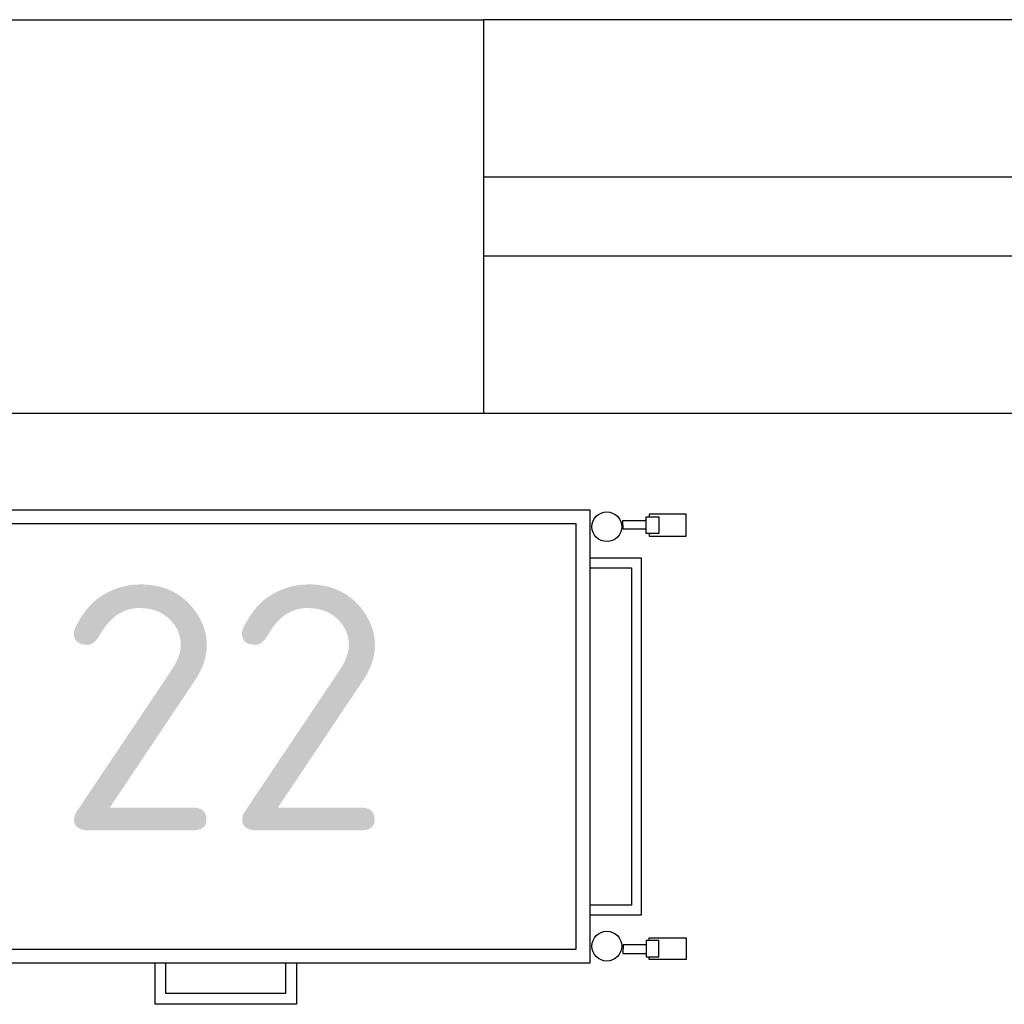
# Model space of a CAD drawing. Header units: millimetres. Extents: x 151654 to 877351, y 70322 to 154322.
# Tile 15 of 173: x 227051 to 228051, y 104538 to 105538. Entities that reach past the tile are written whole.
import ezdxf

# ---------------------------------------------------------------- set-up
doc = ezdxf.new("R2010")
doc.units = ezdxf.units.MM
doc.layers.add('технологич.о', color=152, linetype='Continuous', lineweight=30)
doc.styles.add('GOST', font='isocpeur.ttf')

# ---------------------------------------------------------------- blocks, each defined once
blk = doc.blocks.new('М15')
at = {"layer": 'технологич.о', "ltscale": 2}
for points in [[(7895328.7, 109571), (7895328.7, 109568.3), (7895291.2, 109568.3), (7895291.2, 109590.4), (7895328.7, 109590.4), (7895328.7, 109587.8)], [(7896189, 109571), (7896189, 109568.3), (7896226.4, 109568.3), (7896226.4, 109590.4), (7896189, 109590.4), (7896189, 109587.8)], [(7895331.5, 109575.2), (7895355.3, 109575.2), (7895355.4, 109584.1), (7895331.7, 109584.1)], [(7896186.1, 109575.2), (7896162.4, 109575.2), (7896162.2, 109584.1), (7896186, 109584.1)], [(7895328.7, 109157.2), (7895328.7, 109160), (7895291.2, 109160), (7895291.2, 109137.8), (7895328.7, 109137.8), (7895328.7, 109140.5)], [(7896189, 109157.2), (7896189, 109160), (7896226.4, 109160), (7896226.4, 109137.8), (7896189, 109137.8), (7896189, 109140.5)], [(7895331.5, 109153), (7895355.3, 109153), (7895355.4, 109144.1), (7895331.7, 109144.1)], [(7896186.1, 109153), (7896162.4, 109153), (7896162.2, 109144.1), (7896186, 109144.1)]]:
    blk.add_lwpolyline(points, dxfattribs=at)
for points in [[(7895331.7, 109587.8), (7895318.9, 109587.8), (7895318.9, 109571), (7895331.7, 109571)], [(7895388.8, 109134.6), (7896128.8, 109134.6), (7896128.8, 109594.6), (7895388.8, 109594.6)], [(7896186, 109587.8), (7896198.7, 109587.8), (7896198.7, 109571), (7896186, 109571)], [(7895402.8, 109148.6), (7896114.8, 109148.6), (7896114.8, 109580.6), (7895402.8, 109580.6)], [(7896128.8, 109546.1), (7896180.9, 109546.1), (7896180.9, 109183.1), (7896128.8, 109183.1)], [(7896128.8, 109536.1), (7896170.9, 109536.1), (7896170.9, 109193.1), (7896128.8, 109193.1)], [(7895331.7, 109140.5), (7895318.9, 109140.5), (7895318.9, 109157.2), (7895331.7, 109157.2)], [(7896186, 109140.5), (7896198.7, 109140.5), (7896198.7, 109157.2), (7896186, 109157.2)], [(7895687.1, 109134.6), (7895830.6, 109134.6), (7895830.6, 109092.4), (7895687.1, 109092.4)], [(7895698.1, 109134.6), (7895819.6, 109134.6), (7895819.6, 109103.4), (7895698.1, 109103.4)]]:
    blk.add_lwpolyline(points, close=True, dxfattribs=at)
for centre in [(7895371.7, 109577.7), (7896145.9, 109577.7), (7895371.7, 109151.5), (7896145.9, 109151.5)]:
    blk.add_circle(centre, 15.1, dxfattribs=at)

msp = doc.modelspace()

# ---------------------------------------------------------------- linework, layer by layer
at = {"lineweight": 30}
for p, q in [((227022.2, 105538.4), (227522.2, 105538.4)), ((227522.2, 105138.4), (227522.2, 105538.4)), ((227022.2, 105138.4), (227522.2, 105138.4))]:
    msp.add_line(p, q, dxfattribs=at)
at = {"color": 1}
for p, q in [((228872.2, 105538.4), (227522.2, 105538.4)), ((228872.2, 105378.4), (227522.2, 105378.4)), ((227522.2, 105298.4), (228872.2, 105298.4)), ((227522.2, 105138.4), (228872.2, 105138.4))]:
    msp.add_line(p, q, dxfattribs=at)

# ---------------------------------------------------------------- block references
at = {"layer": 'технологич.о'}
msp.add_blockref('М15', (-7668498.8, -4554.6), dxfattribs=at)

# ---------------------------------------------------------------- texts
at = {"style": 'GOST'}
msp.add_text('22', height=250, dxfattribs=at).set_placement((227087.9, 104714.5, 11.2))

doc.saveas('drawing.dxf')
